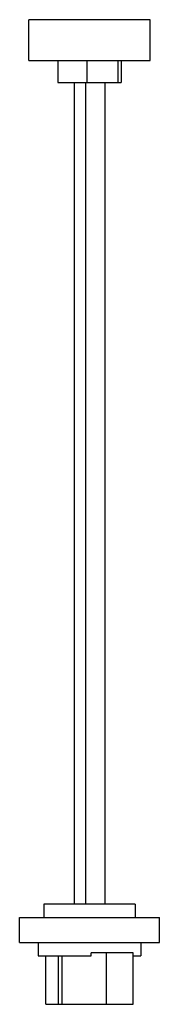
# Model space of a CAD drawing. Header units: millimetres. Extents: x 181 to 256, y 46 to 573.
import ezdxf

# ---------------------------------------------------------------- set-up
doc = ezdxf.new("R2010")
doc.units = ezdxf.units.MM
doc.header["$LTSCALE"] = 40.134706
doc.layers.get('0').update_dxf_attribs({"linetype": 'CONTINUOUS'})

msp = doc.modelspace()

# ---------------------------------------------------------------- linework, layer by layer
at = {"color": 7, "linetype": 'Continuous'}
for p, q in [((185.93, 551.22), (185.93, 573.12)), ((250.93, 573.12), (185.93, 573.12)), ((250.93, 551.22), (250.93, 573.12)), ((185.93, 551.22), (250.93, 551.22)), ((201.38, 551.22), (201.38, 539.52)), ((217.01, 551.22), (217.01, 539.52)), ((233.85, 539.52), (233.85, 551.22)), ((235.47, 551.22), (235.47, 539.52)), ((201.38, 539.52), (235.47, 539.52)), ((210.4, 99.22), (210.4, 539.52)), ((216.4, 99.22), (216.4, 539.52)), ((226.79, 99.22), (226.79, 539.52)), ((243.03, 99.22), (193.83, 99.22)), ((193.83, 99.22), (193.83, 92.12)), ((243.03, 99.22), (243.03, 92.12)), ((180.93, 92.12), (255.93, 92.12)), ((180.93, 78.62), (180.93, 92.12)), ((255.93, 78.62), (255.93, 92.12)), ((180.93, 78.62), (255.93, 78.62)), ((190.93, 78.62), (190.93, 71.59)), ((245.93, 78.62), (245.93, 71.59)), ((190.93, 71.59), (219.35, 71.59)), ((194.94, 45.59), (194.94, 71.59)), ((201.56, 71.59), (201.56, 45.59)), ((203.82, 45.59), (203.82, 71.59)), ((241.93, 73.09), (219.35, 73.09)), ((219.35, 71.59), (219.35, 73.09)), ((227.53, 45.59), (227.53, 73.09)), ((241.93, 45.59), (241.93, 73.09)), ((241.93, 71.59), (245.93, 71.59)), ((194.94, 45.59), (241.93, 45.59))]:
    msp.add_line(p, q, dxfattribs=at)

doc.saveas('drawing.dxf')
